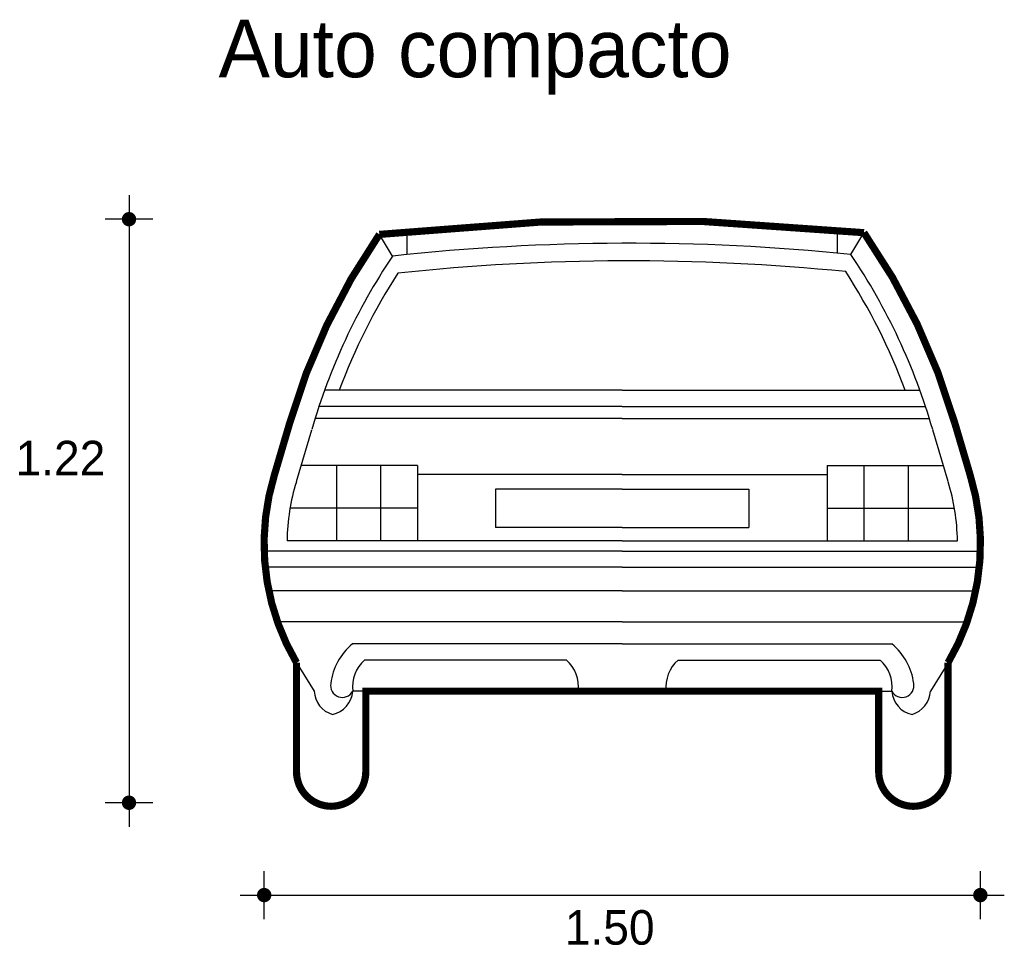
# Model space of a CAD drawing. Extents: x -3.05 to -1, y 7.36 to 9.3.
import ezdxf

# ---------------------------------------------------------------- set-up
doc = ezdxf.new("R2010")
doc.units = 0
doc.header["$MEASUREMENT"] = 0
for name, color, linetype in [('BORDE', 2, 'CONTINUOUS'), ('COTAS', 6, 'CONTINUOUS'), ('DIBUJO', 5, 'CONTINUOUS'), ('TEXTO', 4, 'CONTINUOUS')]:
    doc.layers.add(name, color=color, linetype=linetype)

msp = doc.modelspace()

# ---------------------------------------------------------------- linework, layer by layer
at = {"layer": 'BORDE', "const_width": 0.015}
msp.add_lwpolyline([(-1.2894, 8.8513, -0.082233), (-1.0997, 8.454), (-1.0677, 8.3457, -0.210904), (-1.1139, 7.9543), (-1.1139, 7.7272, -1), (-1.2586, 7.7272), (-1.2586, 7.8949), (-1.7938, 7.8949), (-2.329, 7.8949), (-2.329, 7.7272, -1), (-2.4736, 7.7272), (-2.4736, 7.9543, -0.210904), (-2.5198, 8.3457), (-2.4879, 8.454, -0.081407), (-2.3007, 8.8477, -0.054792)], format="xyb", close=True, dxfattribs=at)
at = {"layer": 'COTAS'}
for p, q in [((-2.8232, 8.9294), (-2.8232, 7.6122)), ((-2.7732, 8.8794), (-2.8732, 8.8794)), ((-2.7732, 7.6622), (-2.8732, 7.6622)), ((-2.5411, 7.4196), (-2.5411, 7.5196)), ((-1.0464, 7.4196), (-1.0464, 7.5196)), ((-2.5911, 7.4696), (-0.9964, 7.4696))]:
    msp.add_line(p, q, dxfattribs=at)
at = {"layer": 'COTAS', "const_width": 0.015}
for points in [[(-2.8307, 8.8794, 1), (-2.8157, 8.8794, 1)], [(-2.8307, 7.6622, 1), (-2.8157, 7.6622, 1)], [(-2.5486, 7.4696, 1), (-2.5336, 7.4696, 1)], [(-1.0539, 7.4696, 1), (-1.0389, 7.4696, 1)]]:
    msp.add_lwpolyline(points, format="xyb", close=True, dxfattribs=at)
at = {"layer": 'DIBUJO'}
for p, q in [((-1.3448, 8.8086), (-1.3448, 8.8569)), ((-2.2734, 8.8024), (-2.3007, 8.8477)), ((-2.2428, 8.8056), (-2.2428, 8.8539)), ((-1.3165, 8.8058), (-1.2894, 8.8513)), ((-1.7938, 8.5225), (-2.4151, 8.5225)), ((-1.7938, 8.5225), (-1.1725, 8.5225)), ((-1.7938, 8.4886), (-2.4269, 8.4886)), ((-1.7938, 8.4886), (-1.1607, 8.4886)), ((-2.5198, 8.3457), (-2.4879, 8.454)), ((-1.7938, 8.464), (-2.4347, 8.464)), ((-1.7938, 8.464), (-1.1528, 8.464)), ((-1.0677, 8.3457), (-1.0997, 8.454)), ((-2.4737, 8.3321), (-2.4418, 8.4404)), ((-1.1138, 8.3321), (-1.1458, 8.4404)), ((-2.2212, 8.3656), (-2.4639, 8.3656)), ((-2.3905, 8.3656), (-2.3905, 8.2087)), ((-2.2982, 8.3656), (-2.2982, 8.2087)), ((-2.2212, 8.3656), (-2.2212, 8.2087)), ((-1.3663, 8.3656), (-1.1237, 8.3656)), ((-1.3663, 8.3656), (-1.3663, 8.2087)), ((-1.2894, 8.3656), (-1.2894, 8.2087)), ((-1.197, 8.3656), (-1.197, 8.2087)), ((-1.7938, 8.3471), (-2.2212, 8.3471)), ((-1.7938, 8.3471), (-1.3663, 8.3471)), ((-1.7938, 8.3164), (-2.0581, 8.3164)), ((-2.0581, 8.3164), (-2.0581, 8.2364)), ((-1.7938, 8.3164), (-1.5295, 8.3164)), ((-1.5295, 8.3164), (-1.5295, 8.2364)), ((-2.2212, 8.2764), (-2.4871, 8.2764)), ((-1.3663, 8.2764), (-1.1005, 8.2764)), ((-1.7938, 8.2364), (-2.0581, 8.2364)), ((-1.7938, 8.2364), (-1.5295, 8.2364)), ((-1.7938, 8.2087), (-2.4933, 8.2087)), ((-1.7938, 8.2087), (-1.0943, 8.2087)), ((-1.7938, 8.1872), (-2.5411, 8.1872)), ((-1.7938, 8.1872), (-1.0464, 8.1872)), ((-1.7938, 8.1533), (-2.5389, 8.1533)), ((-1.7938, 8.1533), (-1.0487, 8.1533)), ((-1.7938, 8.1041), (-2.5314, 8.1041)), ((-1.7938, 8.1041), (-1.0562, 8.1041)), ((-1.7938, 8.0395), (-2.5134, 8.0395)), ((-1.7938, 8.0395), (-1.0742, 8.0395)), ((-1.7938, 7.9934), (-2.3567, 7.9934)), ((-1.7938, 7.9934), (-1.2309, 7.9934)), ((-2.4736, 7.9543), (-2.4736, 7.7272)), ((-1.9103, 7.9595), (-2.3317, 7.9595)), ((-1.6772, 7.9595), (-1.2558, 7.9595)), ((-1.1139, 7.9543), (-1.1139, 7.7272)), ((-2.4675, 7.9441), (-2.4368, 7.895)), ((-1.1201, 7.9441), (-1.1507, 7.895)), ((-1.7938, 7.8949), (-2.3563, 7.8949)), ((-2.329, 7.7272), (-2.329, 7.8949)), ((-1.7938, 7.8949), (-1.2312, 7.8949)), ((-1.2586, 7.7272), (-1.2586, 7.8949))]:
    msp.add_line(p, q, dxfattribs=at)
for centre, radius, start, end in [((-1.7785, 4.2493), 4.6279, 83.9331, 96.4781), ((-1.1933, 8.0798), 1.3476, 145.2596, 163.8756), ((-2.3943, 8.0798), 1.3476, 16.1244, 34.9284), ((-1.7785, 4.2493), 4.5799, 84.2095, 96.2031), ((-1.1933, 8.0798), 1.2995, 146.2162, 163.8756), ((-2.3943, 8.0798), 1.2995, 16.1244, 33.9667), ((-1.7785, 4.2401), 4.5524, 84.3131, 96.1002), ((-1.1933, 8.0798), 1.2707, 147.274, 159.6113), ((-2.3943, 8.0798), 1.2707, 20.3887, 32.9069), ((-2.0534, 8.2023), 0.488, 162.9103, 211.9485), ((-1.5342, 8.2023), 0.488, 328.0515, 17.0897), ((-2.0534, 8.2023), 0.44, 162.9103, 179.1701), ((-1.5342, 8.2023), 0.44, 0.8299, 17.0897), ((-2.2759, 7.895), 0.1273, 129.3997, 172.7224), ((-1.3117, 7.895), 0.1273, 7.2776, 50.6003), ((-2.2836, 7.9042), 0.0733, 130.9965, 187.2692), ((-1.9584, 7.9042), 0.0733, 352.7308, 49.0035), ((-1.6292, 7.9042), 0.0733, 130.9965, 187.2692), ((-1.3039, 7.9042), 0.0733, 352.7308, 49.0035), ((-2.3832, 7.8979), 0.0537, 183.14, 253.3637), ((-2.378, 7.9066), 0.0246, 169.5026, 331.7304), ((-2.4099, 7.8989), 0.0537, 282.1823, 355.706), ((-1.2096, 7.9066), 0.0246, 208.2696, 10.4974), ((-1.1777, 7.8989), 0.0537, 184.294, 257.8177), ((-1.2044, 7.8979), 0.0537, 286.6363, 356.86), ((-2.4013, 7.7272), 0.0723, 180, 0), ((-1.1863, 7.7272), 0.0723, 180, 0)]:
    msp.add_arc(centre, radius, start, end, dxfattribs=at)

# ---------------------------------------------------------------- texts
at = {"layer": 'COTAS'}
for s, p in [('1.22', (-3.06, 8.3452)), ('1.50', (-1.9137, 7.3662))]:
    msp.add_text(s, height=0.072, dxfattribs=at).set_placement(p)
at = {"layer": 'TEXTO'}
msp.add_text('Auto compacto', height=0.12, dxfattribs=at).set_placement((-2.6362, 9.1755))

doc.saveas('drawing.dxf')
